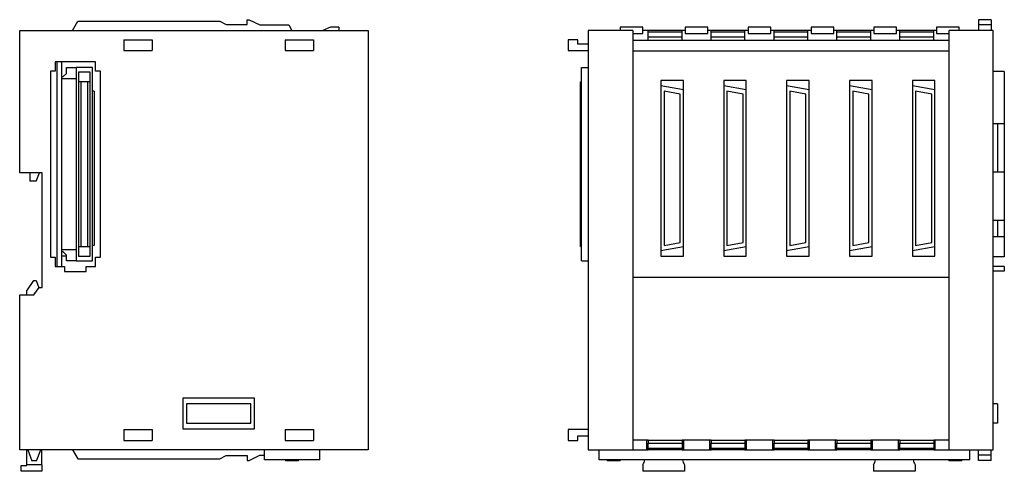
# Model space of a CAD drawing. Extents: x -466 to 205, y -259 to 258.
# Tile 1 of 2: x -466 to -161, y -75 to 65. Entities that reach past the tile are written whole.
import ezdxf

# ---------------------------------------------------------------- set-up
doc = ezdxf.new("R2010")
doc.units = 0
doc.layers.add('OUTLINE', color=7, linetype='CONTINUOUS')

msp = doc.modelspace()

# ---------------------------------------------------------------- linework, layer by layer
at = {"layer": 'OUTLINE'}
for p, q in [((-449.43, 61.7), (-447.78, 64.56)), ((-447.78, 64.56), (-403.78, 64.56)), ((-403.78, 64.56), (-401.78, 63.46)), ((-395.28, 65), (-394.71, 65)), ((-395.28, 63.46), (-395.28, 65)), ((-394.71, 65), (-391.43, 63.4)), ((-168.63, 65), (-168.63, 63.4)), ((-164.63, 65), (-168.63, 65)), ((-164.63, 65), (-164.63, 63.4)), ((-465.83, 17.5), (-465.83, 61.7)), ((-465.83, 61.7), (-357.83, 61.7)), ((-401.78, 63.46), (-395.28, 63.46)), ((-391.43, 63.4), (-382.43, 63.4)), ((-382.43, 63.4), (-381.43, 61.7)), ((-369.43, 62.7), (-371.83, 61.7)), ((-366.93, 62.7), (-369.43, 62.7)), ((-366.93, 62.7), (-366.93, 61.7)), ((-357.83, 61.7), (-357.83, -68.3)), ((-275.78, 61.7), (-289.58, 61.7)), ((-289.58, 61.7), (-289.58, -68.3)), ((-272.68, 62.7), (-279.68, 62.7)), ((-279.68, 62.7), (-279.68, 61.7)), ((-275.78, 61.7), (-275.78, -68.3)), ((-272.68, 60.7), (-272.68, 62.7)), ((-270.98, 61.7), (-272.68, 61.7)), ((-260.48, 61.7), (-270.98, 61.7)), ((-270.98, 61.2), (-270.98, 61.7)), ((-270.98, 59.7), (-270.98, 61.2)), ((-270.98, 61.2), (-260.48, 61.2)), ((-259.48, 61.7), (-260.48, 61.7)), ((-260.48, 61.2), (-260.48, 61.7)), ((-260.48, 59.7), (-260.48, 61.2)), ((-259.48, 62.7), (-259.48, 60.7)), ((-252.48, 62.7), (-259.48, 62.7)), ((-252.48, 60.7), (-252.48, 62.7)), ((-251.48, 61.7), (-252.48, 61.7)), ((-240.98, 61.7), (-251.48, 61.7)), ((-251.48, 61.2), (-251.48, 61.7)), ((-251.48, 59.7), (-251.48, 61.2)), ((-251.48, 61.2), (-240.98, 61.2)), ((-239.98, 61.7), (-240.98, 61.7)), ((-240.98, 61.2), (-240.98, 61.7)), ((-240.98, 59.7), (-240.98, 61.2)), ((-239.98, 62.7), (-239.98, 60.7)), ((-232.98, 62.7), (-239.98, 62.7)), ((-232.98, 60.7), (-232.98, 62.7)), ((-231.98, 61.7), (-232.98, 61.7)), ((-221.48, 61.7), (-231.98, 61.7)), ((-231.98, 61.2), (-231.98, 61.7)), ((-231.98, 59.7), (-231.98, 61.2)), ((-231.98, 61.2), (-221.48, 61.2)), ((-220.48, 61.7), (-221.48, 61.7)), ((-221.48, 61.2), (-221.48, 61.7)), ((-221.48, 59.7), (-221.48, 61.2)), ((-220.48, 62.7), (-220.48, 60.7)), ((-213.48, 62.7), (-220.48, 62.7)), ((-213.48, 60.7), (-213.48, 62.7)), ((-212.48, 61.7), (-213.48, 61.7)), ((-201.98, 61.7), (-212.48, 61.7)), ((-212.48, 61.2), (-212.48, 61.7)), ((-212.48, 59.7), (-212.48, 61.2)), ((-212.48, 61.2), (-201.98, 61.2)), ((-200.98, 61.7), (-201.98, 61.7)), ((-201.98, 61.2), (-201.98, 61.7)), ((-201.98, 59.7), (-201.98, 61.2)), ((-200.98, 62.7), (-200.98, 60.7)), ((-193.98, 62.7), (-200.98, 62.7)), ((-193.98, 60.7), (-193.98, 62.7)), ((-192.98, 61.7), (-193.98, 61.7)), ((-182.48, 61.7), (-192.98, 61.7)), ((-192.98, 61.2), (-192.98, 61.7)), ((-192.98, 59.7), (-192.98, 61.2)), ((-192.98, 61.2), (-182.48, 61.2)), ((-181.58, 61.7), (-182.48, 61.7)), ((-182.48, 61.2), (-182.48, 61.7)), ((-182.48, 59.7), (-182.48, 61.2)), ((-174.58, 62.7), (-181.58, 62.7)), ((-181.58, 62.7), (-181.58, 60.7)), ((-164.08, 61.7), (-177.68, 61.7)), ((-177.68, -68.3), (-177.68, 61.7)), ((-174.58, 61.7), (-174.58, 62.7)), ((-168.63, 63.4), (-168.63, 61.7)), ((-164.63, 63.4), (-168.63, 63.4)), ((-164.63, 63.4), (-164.63, 61.7)), ((-164.08, -68.3), (-164.08, 61.7)), ((-433.53, 58.8), (-424.73, 58.8)), ((-433.53, 58.8), (-433.53, 55.4)), ((-424.73, 58.8), (-424.73, 55.4)), ((-383.53, 58.8), (-374.73, 58.8)), ((-383.53, 58.8), (-383.53, 55.4)), ((-374.73, 58.8), (-374.73, 55.4)), ((-295.78, 58.8), (-295.78, 55.4)), ((-292.78, 58.8), (-295.78, 58.8)), ((-292.78, 57.4), (-292.78, 58.8)), ((-275.78, 60.7), (-272.68, 60.7)), ((-275.78, 58.7), (-270.98, 58.7)), ((-270.98, 59.7), (-260.48, 59.7)), ((-270.98, 58.7), (-270.98, 59.7)), ((-270.98, 58.7), (-260.48, 58.7)), ((-260.48, 58.7), (-260.48, 59.7)), ((-260.48, 58.7), (-251.48, 58.7)), ((-259.48, 60.7), (-252.48, 60.7)), ((-251.48, 58.7), (-251.48, 59.7)), ((-251.48, 59.7), (-240.98, 59.7)), ((-251.48, 58.7), (-240.98, 58.7)), ((-240.98, 58.7), (-240.98, 59.7)), ((-240.98, 58.7), (-231.98, 58.7)), ((-239.98, 60.7), (-232.98, 60.7)), ((-231.98, 59.7), (-221.48, 59.7)), ((-231.98, 58.7), (-231.98, 59.7)), ((-231.98, 58.7), (-221.48, 58.7)), ((-221.48, 58.7), (-221.48, 59.7)), ((-221.48, 58.7), (-212.48, 58.7)), ((-220.48, 60.7), (-213.48, 60.7)), ((-212.48, 59.7), (-201.98, 59.7)), ((-212.48, 58.7), (-212.48, 59.7)), ((-212.48, 58.7), (-201.98, 58.7)), ((-201.98, 58.7), (-201.98, 59.7)), ((-201.98, 58.7), (-192.98, 58.7)), ((-200.98, 60.7), (-193.98, 60.7)), ((-192.98, 59.7), (-182.48, 59.7)), ((-192.98, 58.7), (-192.98, 59.7)), ((-192.98, 58.7), (-182.48, 58.7)), ((-182.48, 58.7), (-182.48, 59.7)), ((-182.48, 58.7), (-177.68, 58.7)), ((-181.58, 60.7), (-177.68, 60.7)), ((-433.53, 55.4), (-424.73, 55.4)), ((-383.53, 55.4), (-374.73, 55.4)), ((-295.78, 55.4), (-289.58, 55.4)), ((-289.58, 57.4), (-292.78, 57.4)), ((-177.68, 55.2), (-275.78, 55.2)), ((-454.83, 51.95), (-454.83, 49.05)), ((-442.33, 51.95), (-454.83, 51.95)), ((-454.33, 51.95), (-454.33, -11.55)), ((-452.73, -11.55), (-452.73, 51.95)), ((-442.33, 49.05), (-442.33, 51.95)), ((-454.83, 49.05), (-456.33, 49.05)), ((-456.33, 49.05), (-456.33, -8.65)), ((-451.33, 50.15), (-448.33, 50.15)), ((-451.33, 48.35), (-451.33, 50.15)), ((-443.23, 50.15), (-448.33, 50.15)), ((-448.33, 50.15), (-448.33, -9.75)), ((-443.23, -9.75), (-443.23, 50.15)), ((-440.83, 49.05), (-442.33, 49.05)), ((-440.83, -8.65), (-440.83, 49.05)), ((-291.63, 50.15), (-289.58, 50.15)), ((-291.63, -9.75), (-291.63, 50.15)), ((-160.58, 48.95), (-164.08, 48.95)), ((-160.58, 48.95), (-160.58, 32.7)), ((-452.73, 47.35), (-452.33, 47.35)), ((-448.33, 46.65), (-452.73, 46.65)), ((-452.33, 47.35), (-451.33, 48.35)), ((-447.58, 48.7), (-447.58, -8.3)), ((-443.98, 48.7), (-447.58, 48.7)), ((-443.98, -8.3), (-443.98, 48.7)), ((-267.08, 46.19), (-267.08, 44.56)), ((-260.08, 46.19), (-267.08, 46.19)), ((-260.08, 43.33), (-260.08, 46.19)), ((-247.58, 46.19), (-247.58, 44.56)), ((-240.58, 46.19), (-247.58, 46.19)), ((-240.58, 43.33), (-240.58, 46.19)), ((-228.08, 46.19), (-228.08, 44.56)), ((-221.08, 46.19), (-228.08, 46.19)), ((-221.08, 43.33), (-221.08, 46.19)), ((-208.58, 46.19), (-208.58, 44.56)), ((-201.58, 46.19), (-208.58, 46.19)), ((-201.58, 43.33), (-201.58, 46.19)), ((-189.08, 46.19), (-189.08, 44.56)), ((-182.08, 46.19), (-189.08, 46.19)), ((-182.08, 43.33), (-182.08, 46.19)), ((-446.83, 45.7), (-447.58, 45.7)), ((-444.73, 45.7), (-446.83, 45.7)), ((-446.83, 45.7), (-446.83, -5.3)), ((-443.98, 45.7), (-444.73, 45.7)), ((-444.73, -5.3), (-444.73, 45.7)), ((-442.73, 42.85), (-443.23, 42.85)), ((-442.73, 42.85), (-442.73, -4.98)), ((-291.93, 45.7), (-291.63, 45.7)), ((-291.93, -5.3), (-291.93, 45.7)), ((-267.08, 44.56), (-267.08, -6.68)), ((-267.08, 44.56), (-260.08, 43.33)), ((-261.08, 41.94), (-266.08, 42.85)), ((-266.08, 42.85), (-266.08, -4.98)), ((-260.08, -5.45), (-260.08, 43.33)), ((-247.58, 44.56), (-247.58, -6.68)), ((-247.58, 44.56), (-240.58, 43.33)), ((-241.58, 41.94), (-246.58, 42.85)), ((-246.58, 42.85), (-246.58, -4.98)), ((-240.58, -5.45), (-240.58, 43.33)), ((-228.08, 44.56), (-228.08, -6.68)), ((-228.08, 44.56), (-221.08, 43.33)), ((-227.08, 42.85), (-227.08, -4.98)), ((-222.08, 41.94), (-227.08, 42.85)), ((-221.08, -5.45), (-221.08, 43.33)), ((-208.58, 44.56), (-208.58, -6.68)), ((-208.58, 44.56), (-201.58, 43.33)), ((-202.58, 41.94), (-207.58, 42.85)), ((-207.58, 42.85), (-207.58, -4.98)), ((-201.58, -5.45), (-201.58, 43.33)), ((-189.08, 44.56), (-189.08, -6.68)), ((-189.08, 44.56), (-182.08, 43.33)), ((-188.08, 42.85), (-188.08, -4.98)), ((-183.08, 41.94), (-188.08, 42.85)), ((-182.08, -5.45), (-182.08, 43.33)), ((-261.08, -4.06), (-261.08, 41.94)), ((-241.58, -4.06), (-241.58, 41.94)), ((-222.08, -4.06), (-222.08, 41.94)), ((-202.58, -4.06), (-202.58, 41.94)), ((-183.08, -4.06), (-183.08, 41.94)), ((-160.58, 32.7), (-164.08, 32.7)), ((-162.58, 17.7), (-162.58, 32.7)), ((-160.58, 32.7), (-160.58, 17.7)), ((-458.83, 17.5), (-465.83, 17.5)), ((-462.73, 17.5), (-462.73, 14.9)), ((-460.73, 14.9), (-459.73, 17.5)), ((-458.83, -18), (-458.83, 17.5)), ((-160.58, 17.7), (-164.08, 17.7)), ((-160.58, 17.7), (-160.58, 2.7)), ((-460.73, 14.9), (-462.73, 14.9)), ((-160.58, 2.7), (-164.08, 2.7)), ((-162.58, -2.3), (-162.58, 2.7)), ((-160.58, 2.7), (-160.58, -2.3)), ((-160.58, -2.3), (-164.08, -2.3)), ((-160.58, -2.3), (-160.58, -8.55)), ((-447.58, -5.3), (-446.83, -5.3)), ((-446.83, -5.3), (-444.73, -5.3)), ((-444.73, -5.3), (-443.98, -5.3)), ((-442.73, -4.98), (-443.23, -4.98)), ((-291.93, -5.3), (-291.63, -5.3)), ((-260.08, -5.45), (-267.08, -6.68)), ((-266.08, -4.98), (-261.08, -4.06)), ((-260.08, -8.31), (-260.08, -5.45)), ((-240.58, -5.45), (-247.58, -6.68)), ((-246.58, -4.98), (-241.58, -4.06)), ((-240.58, -8.31), (-240.58, -5.45)), ((-221.08, -5.45), (-228.08, -6.68)), ((-227.08, -4.98), (-222.08, -4.06)), ((-221.08, -8.31), (-221.08, -5.45)), ((-201.58, -5.45), (-208.58, -6.68)), ((-207.58, -4.98), (-202.58, -4.06)), ((-201.58, -8.31), (-201.58, -5.45)), ((-182.08, -5.45), (-189.08, -6.68)), ((-188.08, -4.98), (-183.08, -4.06)), ((-182.08, -8.31), (-182.08, -5.45)), ((-456.33, -8.65), (-454.83, -8.65)), ((-454.83, -8.65), (-454.83, -11.55)), ((-452.73, -6.25), (-448.33, -6.25)), ((-452.33, -6.95), (-452.73, -6.95)), ((-451.33, -8.31), (-452.73, -8.31)), ((-451.33, -7.95), (-452.33, -6.95)), ((-451.33, -9.75), (-451.33, -7.95)), ((-447.58, -8.3), (-443.98, -8.3)), ((-442.33, -8.65), (-440.83, -8.65)), ((-442.33, -11.55), (-442.33, -8.65)), ((-267.08, -6.68), (-267.08, -8.31)), ((-267.08, -8.31), (-260.08, -8.31)), ((-247.58, -6.68), (-247.58, -8.31)), ((-247.58, -8.31), (-240.58, -8.31)), ((-228.08, -6.68), (-228.08, -8.31)), ((-228.08, -8.31), (-221.08, -8.31)), ((-208.58, -6.68), (-208.58, -8.31)), ((-208.58, -8.31), (-201.58, -8.31)), ((-189.08, -6.68), (-189.08, -8.31)), ((-189.08, -8.31), (-182.08, -8.31)), ((-160.58, -8.55), (-164.08, -8.55)), ((-454.83, -11.55), (-451.93, -11.55)), ((-451.93, -11.55), (-451.93, -13.05)), ((-448.33, -9.75), (-451.33, -9.75)), ((-448.33, -9.75), (-443.23, -9.75)), ((-445.23, -11.55), (-442.33, -11.55)), ((-445.23, -13.05), (-445.23, -11.55)), ((-291.63, -9.75), (-289.58, -9.75)), ((-160.58, -11.55), (-164.08, -11.55)), ((-160.58, -11.55), (-160.58, -12.95)), ((-451.93, -13.05), (-445.23, -13.05)), ((-275.78, -14.8), (-177.68, -14.8)), ((-160.58, -12.95), (-164.08, -12.95)), ((-463.63, -19.1), (-461.43, -15.8)), ((-461.44, -20.3), (-459.83, -18)), ((-461.43, -15.8), (-460.76, -15.8)), ((-460.76, -15.8), (-459.95, -18.16)), ((-459.83, -18), (-458.83, -18)), ((-465.83, -20.3), (-461.44, -20.3)), ((-465.83, -68.3), (-465.83, -20.3)), ((-463.63, -20.3), (-463.63, -19.1)), ((-415.23, -52.3), (-415.23, -61.8)), ((-393.03, -52.3), (-415.23, -52.3)), ((-414.13, -54.05), (-414.13, -60.05)), ((-394.13, -54.05), (-414.13, -54.05)), ((-394.13, -60.05), (-394.13, -54.05)), ((-393.03, -61.8), (-393.03, -52.3)), ((-162.68, -54.05), (-164.08, -54.05)), ((-162.68, -54.05), (-162.68, -60.05)), ((-414.13, -60.05), (-394.13, -60.05)), ((-162.68, -60.05), (-164.08, -60.05)), ((-433.53, -62), (-433.53, -65.4)), ((-433.53, -62), (-424.73, -62)), ((-424.73, -62), (-424.73, -65.4)), ((-415.23, -61.8), (-393.03, -61.8)), ((-383.53, -62), (-383.53, -65.4)), ((-383.53, -62), (-374.73, -62)), ((-374.73, -62), (-374.73, -65.4)), ((-289.58, -62), (-295.78, -62)), ((-295.78, -62), (-295.78, -65.4)), ((-292.78, -64), (-289.58, -64)), ((-292.78, -65.4), (-292.78, -64)), ((-433.53, -65.4), (-424.73, -65.4)), ((-383.53, -65.4), (-374.73, -65.4)), ((-295.78, -65.4), (-292.78, -65.4)), ((-271.48, -65.3), (-275.78, -65.3)), ((-270.98, -65.3), (-271.48, -65.3)), ((-271.48, -65.3), (-271.48, -68.3)), ((-270.98, -65.3), (-260.48, -65.3)), ((-270.98, -65.3), (-270.98, -66.3)), ((-270.98, -67.8), (-270.98, -66.3)), ((-270.98, -66.3), (-260.48, -66.3)), ((-259.98, -65.3), (-260.48, -65.3)), ((-260.48, -65.3), (-260.48, -66.3)), ((-260.48, -66.3), (-260.48, -67.8)), ((-251.98, -65.3), (-259.98, -65.3)), ((-259.98, -68.3), (-259.98, -65.3)), ((-251.48, -65.3), (-251.98, -65.3)), ((-251.98, -65.3), (-251.98, -68.3)), ((-251.48, -65.3), (-240.98, -65.3)), ((-251.48, -65.3), (-251.48, -66.3)), ((-251.48, -67.8), (-251.48, -66.3)), ((-251.48, -66.3), (-240.98, -66.3)), ((-240.48, -65.3), (-240.98, -65.3)), ((-240.98, -65.3), (-240.98, -66.3)), ((-240.98, -66.3), (-240.98, -67.8)), ((-232.48, -65.3), (-240.48, -65.3)), ((-240.48, -68.3), (-240.48, -65.3)), ((-231.98, -65.3), (-232.48, -65.3)), ((-232.48, -65.3), (-232.48, -68.3)), ((-231.98, -65.3), (-221.48, -65.3)), ((-231.98, -65.3), (-231.98, -66.3)), ((-231.98, -67.8), (-231.98, -66.3)), ((-231.98, -66.3), (-221.48, -66.3)), ((-220.98, -65.3), (-221.48, -65.3)), ((-221.48, -65.3), (-221.48, -66.3)), ((-221.48, -66.3), (-221.48, -67.8)), ((-212.98, -65.3), (-220.98, -65.3)), ((-220.98, -68.3), (-220.98, -65.3)), ((-212.48, -65.3), (-212.98, -65.3)), ((-212.98, -65.3), (-212.98, -68.3)), ((-212.48, -65.3), (-201.98, -65.3)), ((-212.48, -65.3), (-212.48, -66.3)), ((-212.48, -67.8), (-212.48, -66.3)), ((-212.48, -66.3), (-201.98, -66.3)), ((-201.48, -65.3), (-201.98, -65.3)), ((-201.98, -65.3), (-201.98, -66.3)), ((-201.98, -66.3), (-201.98, -67.8)), ((-193.48, -65.3), (-201.48, -65.3)), ((-201.48, -68.3), (-201.48, -65.3)), ((-192.98, -65.3), (-193.48, -65.3)), ((-193.48, -65.3), (-193.48, -68.3)), ((-192.98, -65.3), (-182.48, -65.3)), ((-192.98, -65.3), (-192.98, -66.3)), ((-192.98, -67.8), (-192.98, -66.3)), ((-192.98, -66.3), (-182.48, -66.3)), ((-181.98, -65.3), (-182.48, -65.3)), ((-182.48, -65.3), (-182.48, -66.3)), ((-182.48, -66.3), (-182.48, -67.8)), ((-177.68, -65.3), (-181.98, -65.3)), ((-181.98, -68.3), (-181.98, -65.3)), ((-357.83, -68.3), (-465.83, -68.3)), ((-463.63, -73), (-463.63, -68.3)), ((-463.33, -68.3), (-462.06, -71.8)), ((-460.61, -71.8), (-459.33, -68.3)), ((-458.93, -73), (-458.93, -68.3)), ((-449.43, -68.3), (-447.78, -71.16)), ((-403.78, -71.16), (-401.78, -70.06)), ((-401.78, -70.06), (-395.28, -70.06)), ((-395.28, -70.06), (-395.28, -71.6)), ((-394.71, -71.6), (-391.43, -70)), ((-391.43, -70), (-389.93, -70)), ((-389.93, -71.4), (-389.93, -68.3)), ((-372.83, -71.4), (-372.83, -68.3)), ((-289.58, -68.3), (-275.78, -68.3)), ((-286.18, -71.4), (-286.18, -68.3)), ((-275.78, -68.3), (-271.48, -68.3)), ((-271.48, -68.3), (-270.98, -68.3)), ((-270.98, -68.3), (-270.98, -67.8)), ((-270.98, -67.8), (-260.48, -67.8)), ((-260.48, -68.3), (-270.98, -68.3)), ((-260.48, -67.8), (-260.48, -68.3)), ((-260.48, -68.3), (-259.98, -68.3)), ((-259.98, -68.3), (-251.98, -68.3)), ((-251.98, -68.3), (-251.48, -68.3)), ((-251.48, -68.3), (-251.48, -67.8)), ((-251.48, -67.8), (-240.98, -67.8)), ((-240.98, -68.3), (-251.48, -68.3)), ((-240.98, -67.8), (-240.98, -68.3)), ((-240.98, -68.3), (-240.48, -68.3)), ((-240.48, -68.3), (-232.48, -68.3)), ((-232.48, -68.3), (-231.98, -68.3)), ((-231.98, -68.3), (-231.98, -67.8)), ((-231.98, -67.8), (-221.48, -67.8)), ((-221.48, -68.3), (-231.98, -68.3)), ((-221.48, -67.8), (-221.48, -68.3)), ((-221.48, -68.3), (-220.98, -68.3)), ((-220.98, -68.3), (-212.98, -68.3)), ((-212.98, -68.3), (-212.48, -68.3)), ((-212.48, -68.3), (-212.48, -67.8)), ((-212.48, -67.8), (-201.98, -67.8)), ((-201.98, -68.3), (-212.48, -68.3)), ((-201.98, -67.8), (-201.98, -68.3)), ((-201.98, -68.3), (-201.48, -68.3)), ((-201.48, -68.3), (-193.48, -68.3)), ((-193.48, -68.3), (-192.98, -68.3)), ((-192.98, -68.3), (-192.98, -67.8)), ((-192.98, -67.8), (-182.48, -67.8)), ((-182.48, -68.3), (-192.98, -68.3)), ((-182.48, -67.8), (-182.48, -68.3)), ((-182.48, -68.3), (-181.98, -68.3)), ((-181.98, -68.3), (-177.68, -68.3)), ((-177.68, -68.3), (-164.08, -68.3)), ((-171.28, -71.4), (-171.28, -68.3)), ((-168.63, -70), (-168.63, -68.3)), ((-168.63, -71.6), (-168.63, -70)), ((-164.63, -70), (-168.63, -70)), ((-164.63, -70), (-164.63, -68.3)), ((-164.63, -71.6), (-164.63, -70)), ((-465.33, -75), (-465.33, -73.2)), ((-465.33, -73.2), (-463.63, -73.2)), ((-458.93, -73), (-463.63, -73)), ((-463.63, -73.2), (-463.63, -73)), ((-460.61, -71.8), (-462.06, -71.8)), ((-458.93, -73), (-458.93, -75)), ((-447.78, -71.16), (-403.78, -71.16)), ((-395.28, -71.6), (-394.71, -71.6)), ((-372.83, -71.4), (-389.93, -71.4)), ((-383.38, -71.4), (-383.38, -71.8)), ((-379.38, -71.8), (-383.38, -71.8)), ((-379.38, -71.8), (-379.38, -71.4)), ((-171.28, -71.4), (-286.18, -71.4)), ((-283.68, -71.4), (-283.68, -71.8)), ((-281.68, -71.8), (-283.68, -71.8)), ((-279.68, -71.8), (-281.68, -71.8)), ((-279.68, -71.8), (-279.68, -71.4)), ((-272.68, -73), (-272.68, -75)), ((-259.68, -73), (-259.68, -75)), ((-201.18, -73), (-201.18, -75)), ((-188.18, -73), (-188.18, -75)), ((-177.78, -71.4), (-177.78, -71.8)), ((-173.78, -71.8), (-177.78, -71.8)), ((-173.78, -71.8), (-173.78, -71.4)), ((-164.63, -71.6), (-168.63, -71.6)), ((-458.93, -75), (-465.33, -75)), ((-259.68, -75), (-272.68, -75)), ((-188.18, -75), (-201.18, -75))]:
    msp.add_line(p, q, dxfattribs=at)
for centre, start, end in [((-276.86, -70.26), 326.7201, 346.8206), ((-255.5, -70.26), 193.1794, 213.2799), ((-205.36, -70.26), 326.7201, 346.8206), ((-184, -70.26), 193.1794, 213.2799)]:
    msp.add_arc(centre, 5, start, end, dxfattribs=at)

doc.saveas('drawing.dxf')
